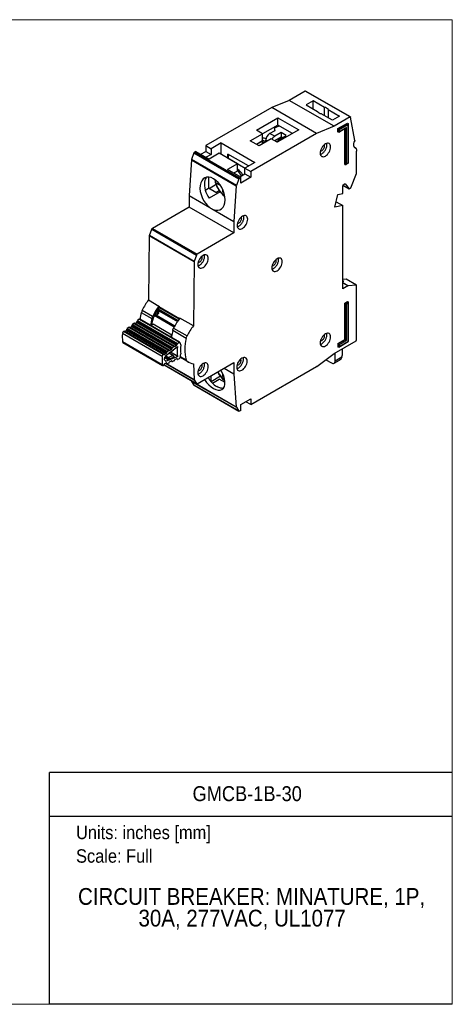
# Model space of a CAD drawing. Header units: inches. Extents: x 0 to 17, y 0 to 11.
# Tile 3 of 3: x 12.2 to 17, y 0 to 11. Entities that reach past the tile are written whole.
import ezdxf
from ezdxf.enums import TextEntityAlignment as Align

# ---------------------------------------------------------------- set-up
doc = ezdxf.new("R2010")
doc.units = ezdxf.units.IN
doc.header["$MEASUREMENT"] = 0
doc.linetypes.add('SLD-Solid', pattern=[0])
doc.layers.add('SLD-DEFPOINTS', color=7, linetype='Continuous')
doc.layers.add('TEXT', color=140, linetype='SLD-Solid', lineweight=25)
doc.styles.add('SLDTEXTSTYLE0', font='GOTHIC.TTF', dxfattribs={"width": 0.913})

# ---------------------------------------------------------------- blocks, each defined once
blk = doc.blocks.new('Block2')
at = {"color": 7, "linetype": 'SLD-Solid', "lineweight": 18}
for p, q in [((17, 11), (0, 11)), ((17, 0), (17, 11)), ((17, 0), (0, 0))]:
    blk.add_line(p, q, dxfattribs=at)
blk = doc.blocks.new('SW_NOTE_0')
at = {"layer": 'TEXT', "color": 0, "insert": (0, 0.192), "char_height": 0.15, "attachment_point": 1, "style": 'SLDTEXTSTYLE0'}
blk.add_mtext('Units: inches [mm]', dxfattribs=at)
blk = doc.blocks.new('SW_NOTE_0_1')
at = {"layer": 'TEXT', "color": 0, "insert": (0, 0.192), "char_height": 0.15, "attachment_point": 1, "style": 'SLDTEXTSTYLE0'}
blk.add_mtext('Scale: Full', dxfattribs=at)
blk = doc.blocks.new('Block1')
at = {"color": 140, "linetype": 'SLD-Solid', "lineweight": 18}
blk.add_line((17, 0), (17, 2.589), dxfattribs=at)
at = {"layer": 'TEXT'}
for p, q in [((17, 2.589), (12.5, 2.589)), ((12.5, 0), (12.5, 2.589)), ((12.5, 2.102), (17, 2.102)), ((17, 0), (12.5, 0))]:
    blk.add_line(p, q, dxfattribs=at)
for name, p in [('SW_NOTE_0', (12.795, 1.803)), ('SW_NOTE_0_1', (12.795, 1.54))]:
    blk.add_blockref(name, p, dxfattribs=at)
at = {"layer": 'TEXT', "color": 140, "style": 'SLDTEXTSTYLE0', "width": 0.913}
for tag, height, p in [('AUTOATTR0', 0.167, (14.097, 2.22)), ('AUTOATTR1_0', 0.188, (12.817, 1.055)), ('AUTOATTR1_1', 0.188, (13.493, 0.813))]:
    blk.add_attdef(tag, text='', height=height, dxfattribs=at).set_placement(p, align=Align.BOTTOM_LEFT)

msp = doc.modelspace()

# ---------------------------------------------------------------- linework, layer by layer
for p, q in [((15.357, 10.202), (15.178, 10.099)), ((15.858, 9.913), (15.357, 10.202)), ((15.862, 9.913), (15.361, 10.203)), ((14.983, 10.019), (14.245, 9.593)), ((15.178, 10.099), (14.983, 10.019)), ((15.484, 9.729), (14.983, 10.019)), ((15.679, 9.81), (15.178, 10.099)), ((15.445, 10.093), (15.367, 10.048)), ((15.367, 10.048), (15.493, 9.975)), ((15.571, 10.02), (15.445, 10.093)), ((15.445, 10.003), (15.445, 10.093)), ((15.571, 9.93), (15.571, 10.02)), ((14.811, 9.765), (15.05, 9.903)), ((15.05, 9.903), (15.284, 9.768)), ((15.05, 9.823), (15.05, 9.903)), ((15.662, 9.877), (15.536, 9.95)), ((15.614, 9.995), (15.74, 9.922)), ((15.614, 9.995), (15.614, 9.905)), ((15.74, 9.922), (15.662, 9.877)), ((15.858, 9.913), (15.679, 9.81)), ((15.91, 9.65), (15.864, 9.911)), ((15.05, 9.823), (14.879, 9.724)), ((15.014, 9.792), (15.064, 9.815)), ((15.02, 9.763), (15.014, 9.792)), ((15.014, 9.792), (15.014, 9.76)), ((15.214, 9.728), (15.05, 9.823)), ((15.679, 9.81), (15.484, 9.729)), ((15.721, 9.783), (15.829, 9.845)), ((15.726, 9.779), (15.835, 9.842)), ((15.738, 9.773), (15.835, 9.829)), ((15.816, 9.795), (15.738, 9.75)), ((15.816, 9.387), (15.816, 9.795)), ((15.829, 9.845), (15.835, 9.842)), ((15.835, 9.829), (15.835, 9.398)), ((15.837, 9.397), (15.837, 9.837)), ((14.742, 9.647), (14.879, 9.725)), ((15.484, 9.729), (14.747, 9.304)), ((14.879, 9.725), (14.811, 9.765)), ((14.879, 9.645), (14.879, 9.725)), ((14.957, 9.727), (15.02, 9.763)), ((15.016, 9.697), (14.957, 9.727)), ((15.089, 9.739), (15.016, 9.697)), ((15.016, 9.649), (15.089, 9.691)), ((15.284, 9.768), (15.044, 9.63)), ((15.071, 9.665), (15.145, 9.707)), ((15.145, 9.707), (15.089, 9.739)), ((15.089, 9.739), (15.089, 9.691)), ((15.089, 9.691), (15.103, 9.683)), ((15.721, 9.747), (15.721, 9.783)), ((15.721, 9.783), (15.726, 9.779)), ((15.726, 9.744), (15.721, 9.747)), ((15.726, 9.744), (15.726, 9.779)), ((15.732, 9.745), (15.81, 9.79)), ((15.738, 9.75), (15.738, 9.773)), ((15.799, 9.384), (15.799, 9.783)), ((15.804, 9.381), (15.804, 9.786)), ((14.245, 9.593), (14.304, 9.559)), ((14.245, 9.593), (14.245, 9.529)), ((14.415, 9.623), (14.304, 9.559)), ((14.415, 9.623), (14.792, 9.406)), ((14.415, 9.495), (14.415, 9.623)), ((14.84, 9.59), (14.742, 9.647)), ((14.879, 9.645), (14.812, 9.607)), ((14.851, 9.629), (14.812, 9.607)), ((14.976, 9.669), (14.84, 9.59)), ((14.868, 9.639), (14.879, 9.632)), ((14.885, 9.65), (14.879, 9.648)), ((14.879, 9.613), (14.879, 9.632)), ((14.885, 9.616), (14.885, 9.65)), ((14.915, 9.634), (14.885, 9.65)), ((14.915, 9.634), (14.915, 9.655)), ((14.934, 9.645), (14.915, 9.655)), ((15.044, 9.63), (14.976, 9.669)), ((15.016, 9.649), (15.014, 9.648)), ((15.016, 9.649), (15.042, 9.635)), ((15.087, 9.655), (15.071, 9.665)), ((15.924, 9.563), (15.909, 9.572)), ((15.909, 9.572), (15.923, 9.563)), ((14.112, 9.511), (14.086, 9.438)), ((14.112, 9.511), (14.613, 9.222)), ((14.134, 9.529), (14.12, 9.52)), ((14.621, 9.231), (14.12, 9.52)), ((14.134, 9.529), (14.283, 9.443)), ((14.19, 9.496), (14.245, 9.529)), ((14.245, 9.529), (14.304, 9.495)), ((14.304, 9.495), (14.248, 9.463)), ((14.394, 9.507), (14.283, 9.443)), ((14.304, 9.559), (14.304, 9.495)), ((14.598, 9.39), (14.394, 9.507)), ((14.721, 9.366), (14.493, 9.498)), ((14.493, 9.45), (14.493, 9.498)), ((15.925, 9.561), (15.929, 9.542)), ((15.93, 9.283), (15.93, 9.531)), ((14.085, 9.434), (14.059, 9.035)), ((14.085, 9.434), (14.586, 9.145)), ((14.587, 9.149), (14.086, 9.438)), ((14.598, 9.39), (14.486, 9.325)), ((14.494, 9.45), (14.493, 9.45)), ((14.494, 9.453), (14.494, 9.45)), ((14.494, 9.453), (14.684, 9.343)), ((14.598, 9.309), (14.598, 9.39)), ((14.792, 9.406), (14.681, 9.341)), ((14.721, 9.365), (14.721, 9.366)), ((15.799, 9.384), (15.804, 9.381)), ((15.81, 9.381), (15.837, 9.397)), ((15.835, 9.398), (15.816, 9.387)), ((14.275, 9.241), (14.275, 9.116)), ((14.635, 9.239), (14.486, 9.325)), ((14.598, 9.309), (14.556, 9.285)), ((14.625, 9.245), (14.681, 9.277)), ((14.681, 9.341), (14.747, 9.304)), ((14.681, 9.277), (14.681, 9.341)), ((14.681, 9.277), (14.747, 9.239)), ((14.747, 9.304), (14.747, 9.239)), ((15.865, 9.12), (15.929, 9.282)), ((14.36, 9.158), (14.282, 9.112)), ((14.359, 9.179), (14.348, 9.211)), ((14.359, 9.179), (14.405, 9.152)), ((14.586, 9.145), (14.56, 8.746)), ((14.613, 9.222), (14.587, 9.149)), ((14.621, 9.231), (14.635, 9.239)), ((14.635, 9.175), (14.635, 9.239)), ((14.747, 9.239), (14.635, 9.175)), ((15.804, 9.165), (15.777, 9.149)), ((15.777, 9.15), (15.848, 9.109)), ((15.777, 9.059), (15.777, 9.149)), ((15.778, 9.15), (15.847, 9.11)), ((15.804, 9.165), (15.847, 9.11)), ((14.059, 9.035), (14.29, 8.902)), ((14.059, 9.035), (14.059, 8.907)), ((14.239, 9.096), (14.275, 9.116)), ((14.357, 9.069), (14.275, 9.116)), ((14.406, 9.077), (14.283, 9.006)), ((14.357, 9.069), (14.395, 9.091)), ((14.431, 9.108), (14.431, 9.075)), ((14.431, 9.075), (14.44, 9.086)), ((14.448, 9.065), (14.431, 9.075)), ((15.687, 8.906), (15.721, 9.048)), ((15.721, 9.048), (15.777, 9.059)), ((15.86, 9.114), (15.852, 9.109)), ((15.777, 8.924), (15.687, 8.906)), ((15.702, 8.967), (15.777, 8.924)), ((15.777, 7.992), (15.777, 8.924)), ((14.059, 8.907), (13.648, 8.669)), ((14.56, 8.617), (14.059, 8.907)), ((14.329, 8.879), (14.56, 8.746)), ((14.56, 8.746), (14.56, 8.617)), ((13.614, 8.584), (13.605, 7.869)), ((14.115, 8.295), (13.614, 8.584)), ((13.615, 8.589), (13.641, 8.66)), ((14.116, 8.3), (13.615, 8.589)), ((13.641, 8.66), (14.142, 8.371)), ((13.648, 8.669), (14.149, 8.38)), ((14.56, 8.617), (14.149, 8.38)), ((14.142, 8.371), (14.116, 8.3)), ((14.115, 8.295), (14.106, 7.58)), ((15.814, 8.101), (15.777, 8.097)), ((15.777, 8.087), (15.788, 8.079)), ((15.777, 8.078), (15.788, 8.079)), ((15.777, 8.06), (15.836, 8.026)), ((15.834, 8.025), (15.777, 8.059)), ((15.928, 8.035), (15.814, 8.101)), ((15.929, 8.035), (15.815, 8.101)), ((15.928, 8.035), (15.836, 8.026)), ((15.93, 7.421), (15.93, 8.033)), ((15.834, 8.025), (15.777, 7.992)), ((13.605, 7.869), (13.722, 7.801)), ((15.799, 7.834), (15.829, 7.852)), ((15.799, 7.426), (15.799, 7.834)), ((15.799, 7.834), (15.804, 7.831)), ((15.804, 7.831), (15.835, 7.849)), ((15.804, 7.423), (15.804, 7.831)), ((15.816, 7.825), (15.835, 7.836)), ((15.816, 7.416), (15.816, 7.825)), ((15.829, 7.852), (15.835, 7.849)), ((15.835, 7.836), (15.835, 7.405)), ((15.837, 7.404), (15.837, 7.844)), ((13.524, 7.729), (13.641, 7.661)), ((13.535, 7.756), (13.651, 7.689)), ((13.687, 7.699), (13.674, 7.706)), ((13.898, 7.577), (13.674, 7.706)), ((13.7, 7.753), (13.712, 7.743)), ((13.703, 7.758), (13.929, 7.627)), ((13.711, 7.769), (13.937, 7.638)), ((13.722, 7.794), (13.722, 7.801)), ((13.722, 7.794), (13.952, 7.661)), ((13.722, 7.794), (13.952, 7.661)), ((13.722, 7.794), (13.722, 7.794)), ((13.722, 7.794), (13.722, 7.785)), ((13.948, 7.655), (13.722, 7.785)), ((13.441, 7.607), (13.426, 7.595)), ((13.426, 7.595), (13.871, 7.338)), ((13.441, 7.607), (13.887, 7.35)), ((13.892, 7.351), (13.446, 7.608)), ((13.456, 7.606), (13.472, 7.618)), ((13.902, 7.348), (13.456, 7.606)), ((13.918, 7.361), (13.472, 7.618)), ((13.476, 7.624), (13.479, 7.633)), ((13.922, 7.367), (13.476, 7.624)), ((13.479, 7.633), (13.924, 7.376)), ((13.501, 7.653), (13.483, 7.639)), ((13.483, 7.639), (13.929, 7.382)), ((13.501, 7.653), (13.946, 7.396)), ((13.953, 7.397), (13.508, 7.654)), ((13.629, 7.584), (13.658, 7.601)), ((13.658, 7.601), (13.866, 7.481)), ((13.891, 7.565), (13.668, 7.694)), ((13.899, 7.577), (13.687, 7.699)), ((14.106, 7.58), (13.956, 7.666)), ((13.758, 7.239), (13.313, 7.496)), ((13.326, 7.518), (13.324, 7.517)), ((13.77, 7.26), (13.324, 7.517)), ((13.772, 7.261), (13.326, 7.518)), ((13.776, 7.262), (13.331, 7.519)), ((13.341, 7.517), (13.357, 7.529)), ((13.341, 7.517), (13.786, 7.26)), ((13.357, 7.529), (13.802, 7.272)), ((13.361, 7.535), (13.364, 7.544)), ((13.361, 7.535), (13.806, 7.278)), ((13.364, 7.544), (13.809, 7.287)), ((13.384, 7.563), (13.368, 7.551)), ((13.813, 7.293), (13.368, 7.551)), ((13.829, 7.306), (13.384, 7.563)), ((13.834, 7.307), (13.389, 7.564)), ((13.398, 7.561), (13.414, 7.573)), ((13.844, 7.304), (13.398, 7.561)), ((13.86, 7.316), (13.414, 7.573)), ((13.419, 7.58), (13.421, 7.589)), ((13.864, 7.322), (13.419, 7.58)), ((13.421, 7.589), (13.867, 7.332)), ((14.025, 7.439), (13.875, 7.526)), ((13.885, 7.554), (14.036, 7.467)), ((13.314, 7.403), (13.759, 7.146)), ((13.318, 7.395), (13.763, 7.138)), ((13.846, 7.459), (13.864, 7.47)), ((13.924, 7.376), (13.922, 7.367)), ((13.929, 7.382), (13.946, 7.396)), ((13.955, 7.394), (13.965, 7.363)), ((15.68, 7.27), (15.924, 7.412)), ((15.721, 7.381), (15.799, 7.426)), ((15.721, 7.381), (15.721, 7.346)), ((15.721, 7.381), (15.726, 7.378)), ((15.726, 7.378), (15.804, 7.423)), ((15.726, 7.378), (15.726, 7.343)), ((15.732, 7.343), (15.837, 7.404)), ((15.738, 7.371), (15.816, 7.416)), ((15.835, 7.405), (15.738, 7.349)), ((15.738, 7.349), (15.738, 7.371)), ((15.799, 7.426), (15.804, 7.423)), ((13.77, 7.26), (13.772, 7.261)), ((13.781, 7.259), (13.777, 7.262)), ((13.802, 7.272), (13.786, 7.26)), ((13.794, 7.246), (13.929, 7.35)), ((13.809, 7.287), (13.806, 7.278)), ((13.813, 7.293), (13.829, 7.306)), ((13.832, 7.274), (13.88, 7.247)), ((13.839, 7.303), (13.834, 7.306)), ((13.883, 7.247), (13.834, 7.275)), ((13.836, 7.275), (13.885, 7.313)), ((13.86, 7.316), (13.844, 7.304)), ((13.931, 7.238), (13.849, 7.286)), ((13.867, 7.332), (13.864, 7.322)), ((13.871, 7.338), (13.887, 7.35)), ((13.887, 7.317), (13.887, 7.318)), ((13.897, 7.348), (13.892, 7.351)), ((13.918, 7.361), (13.902, 7.348)), ((13.958, 7.226), (13.966, 7.268)), ((15.485, 7.126), (15.679, 7.27)), ((15.679, 7.27), (15.68, 7.27)), ((15.69, 7.19), (15.689, 7.276)), ((15.726, 7.343), (15.721, 7.346)), ((15.773, 7.254), (15.772, 7.324)), ((13.778, 7.144), (13.783, 7.153)), ((13.817, 7.204), (13.786, 7.221)), ((13.788, 7.158), (13.804, 7.165)), ((13.791, 7.19), (13.794, 7.188)), ((13.793, 7.239), (13.825, 7.22)), ((13.83, 7.226), (13.794, 7.246)), ((13.794, 7.161), (14.116, 6.975)), ((13.931, 7.238), (13.795, 7.181)), ((13.797, 7.162), (14.115, 6.979)), ((13.8, 7.164), (13.812, 7.157)), ((13.811, 7.158), (13.801, 7.164)), ((13.808, 7.164), (13.805, 7.165)), ((13.808, 7.164), (13.811, 7.158)), ((13.831, 7.164), (13.815, 7.157)), ((13.825, 7.22), (13.817, 7.204)), ((13.88, 7.247), (13.83, 7.226)), ((13.888, 7.226), (13.835, 7.203)), ((13.835, 7.203), (13.839, 7.211)), ((13.836, 7.169), (13.84, 7.177)), ((13.839, 7.211), (13.885, 7.231)), ((13.846, 7.183), (13.862, 7.189)), ((13.858, 7.188), (13.87, 7.181)), ((13.869, 7.182), (13.859, 7.188)), ((13.863, 7.19), (13.866, 7.188)), ((13.866, 7.188), (13.869, 7.182)), ((13.889, 7.188), (13.873, 7.181)), ((13.885, 7.231), (13.888, 7.226)), ((13.892, 7.232), (13.887, 7.243)), ((13.894, 7.193), (13.899, 7.202)), ((13.904, 7.207), (13.92, 7.214)), ((13.916, 7.212), (13.928, 7.206)), ((13.927, 7.207), (13.917, 7.213)), ((13.921, 7.214), (13.924, 7.213)), ((13.924, 7.213), (13.927, 7.207)), ((13.931, 7.206), (13.949, 7.213)), ((13.958, 7.228), (14.054, 7.173)), ((14.036, 7.185), (13.959, 7.23)), ((13.96, 7.238), (14.025, 7.201)), ((14.107, 7.154), (14.115, 6.979)), ((14.149, 6.933), (14.56, 7.171)), ((14.56, 7.171), (14.56, 7.042)), ((15.586, 7.201), (15.649, 7.165)), ((15.678, 7.162), (15.74, 7.198)), ((15.69, 7.19), (15.767, 7.235)), ((15.767, 7.235), (15.773, 7.254)), ((13.773, 7.139), (13.771, 7.138)), ((13.778, 7.144), (14.143, 6.933)), ((14.142, 6.934), (13.778, 7.144)), ((14.432, 7.049), (14.432, 7.016)), ((14.449, 7.106), (14.56, 7.042)), ((14.56, 7.042), (14.586, 6.673)), ((14.747, 6.7), (15.484, 7.125)), ((14.085, 6.967), (14.085, 6.963)), ((14.586, 6.673), (14.085, 6.963)), ((14.086, 6.959), (14.587, 6.67)), ((14.086, 6.959), (14.112, 6.917)), ((14.116, 6.975), (14.142, 6.934)), ((14.272, 7.001), (14.304, 7.02)), ((14.304, 6.956), (14.304, 7.02)), ((14.408, 7.016), (14.304, 6.955)), ((14.319, 6.94), (14.394, 6.983)), ((14.46, 6.946), (14.394, 6.983)), ((14.432, 7.016), (14.441, 7.028)), ((14.449, 7.007), (14.432, 7.016)), ((14.613, 6.628), (14.112, 6.917)), ((14.114, 6.916), (14.616, 6.626)), ((14.635, 6.7), (14.747, 6.764)), ((14.747, 6.7), (14.691, 6.732)), ((14.747, 6.764), (14.747, 6.7)), ((14.587, 6.67), (14.613, 6.628)), ((14.635, 6.635), (14.621, 6.627)), ((14.635, 6.635), (14.635, 6.7))]:
    msp.add_line(p, q)
at = {"flags": 128}
for points in [[(15.64, 9.578), (15.639, 9.591), (15.636, 9.602), (15.63, 9.61), (15.623, 9.616), (15.614, 9.62), (15.604, 9.62), (15.593, 9.617), (15.582, 9.612), (15.57, 9.604), (15.559, 9.594), (15.549, 9.582), (15.54, 9.569), (15.533, 9.554), (15.528, 9.539), (15.524, 9.525), (15.523, 9.511), (15.524, 9.498), (15.528, 9.488), (15.533, 9.479), (15.54, 9.473), (15.549, 9.47), (15.559, 9.469), (15.57, 9.472), (15.582, 9.477), (15.593, 9.485), (15.604, 9.495), (15.614, 9.507), (15.623, 9.521), (15.63, 9.535), (15.636, 9.55), (15.639, 9.565), (15.64, 9.578)], [(15.923, 9.563), (15.915, 9.567), (15.908, 9.573), (15.903, 9.581), (15.9, 9.591), (15.899, 9.603), (15.9, 9.616), (15.904, 9.63), (15.909, 9.644)], [(14.252, 9.239), (14.248, 9.234), (14.239, 9.219), (14.234, 9.203), (14.23, 9.185), (14.229, 9.164), (14.23, 9.143), (14.233, 9.12), (14.239, 9.097), (14.247, 9.073), (14.257, 9.05), (14.269, 9.027), (14.283, 9.006)], [(14.713, 8.77), (14.712, 8.782), (14.709, 8.793), (14.703, 8.802), (14.696, 8.808), (14.687, 8.811), (14.677, 8.812), (14.666, 8.809), (14.655, 8.804), (14.643, 8.796), (14.632, 8.786), (14.622, 8.774), (14.613, 8.76), (14.606, 8.746), (14.601, 8.731), (14.597, 8.716), (14.596, 8.702), (14.597, 8.69), (14.601, 8.679), (14.606, 8.671), (14.613, 8.665), (14.622, 8.661), (14.632, 8.661), (14.643, 8.663), (14.655, 8.669), (14.666, 8.677), (14.677, 8.687), (14.687, 8.699), (14.696, 8.712), (14.703, 8.727), (14.709, 8.742), (14.712, 8.756), (14.713, 8.77)], [(14.273, 8.333), (14.272, 8.345), (14.269, 8.356), (14.263, 8.365), (14.256, 8.371), (14.247, 8.374), (14.237, 8.374), (14.226, 8.372), (14.215, 8.367), (14.203, 8.359), (14.192, 8.349), (14.182, 8.336), (14.173, 8.323), (14.166, 8.309), (14.161, 8.294), (14.157, 8.279), (14.156, 8.265), (14.157, 8.253), (14.161, 8.242), (14.166, 8.233), (14.173, 8.227), (14.182, 8.224), (14.192, 8.224), (14.203, 8.226), (14.215, 8.232), (14.226, 8.239), (14.237, 8.25), (14.247, 8.262), (14.256, 8.275), (14.263, 8.29), (14.269, 8.304), (14.272, 8.319), (14.273, 8.333)], [(15.1, 8.296), (15.099, 8.308), (15.096, 8.319), (15.09, 8.328), (15.083, 8.334), (15.074, 8.337), (15.064, 8.337), (15.053, 8.335), (15.042, 8.33), (15.03, 8.322), (15.019, 8.311), (15.009, 8.299), (15, 8.286), (14.993, 8.271), (14.988, 8.257), (14.984, 8.242), (14.983, 8.228), (14.984, 8.216), (14.988, 8.205), (14.993, 8.196), (15, 8.19), (15.009, 8.187), (15.019, 8.187), (15.03, 8.189), (15.042, 8.195), (15.053, 8.202), (15.064, 8.213), (15.074, 8.225), (15.083, 8.238), (15.09, 8.253), (15.096, 8.267), (15.099, 8.282), (15.1, 8.296)], [(13.687, 7.699), (13.693, 7.698), (13.7, 7.7), (13.707, 7.705), (13.714, 7.713), (13.719, 7.721), (13.722, 7.731), (13.722, 7.739), (13.72, 7.746), (13.718, 7.749)], [(15.64, 7.457), (15.639, 7.469), (15.636, 7.48), (15.63, 7.488), (15.623, 7.495), (15.614, 7.498), (15.604, 7.498), (15.593, 7.496), (15.582, 7.49), (15.57, 7.483), (15.559, 7.472), (15.549, 7.46), (15.54, 7.447), (15.533, 7.432), (15.528, 7.418), (15.524, 7.403), (15.523, 7.389), (15.524, 7.377), (15.528, 7.366), (15.533, 7.357), (15.54, 7.351), (15.549, 7.348), (15.559, 7.348), (15.57, 7.35), (15.582, 7.355), (15.593, 7.363), (15.604, 7.373), (15.614, 7.386), (15.623, 7.399), (15.63, 7.413), (15.636, 7.428), (15.639, 7.443), (15.64, 7.457)], [(13.955, 7.394), (13.955, 7.396), (13.954, 7.397), (13.953, 7.397), (13.952, 7.398), (13.95, 7.398), (13.949, 7.397), (13.948, 7.397), (13.946, 7.396)], [(13.794, 7.188), (13.79, 7.191), (13.787, 7.195), (13.785, 7.201), (13.784, 7.207), (13.785, 7.214), (13.786, 7.222), (13.789, 7.23), (13.793, 7.237)], [(14.273, 7.124), (14.272, 7.137), (14.269, 7.147), (14.263, 7.156), (14.256, 7.162), (14.247, 7.165), (14.237, 7.166), (14.226, 7.163), (14.215, 7.158), (14.203, 7.15), (14.192, 7.14), (14.182, 7.128), (14.173, 7.114), (14.166, 7.1), (14.161, 7.085), (14.157, 7.07), (14.156, 7.057), (14.157, 7.044), (14.161, 7.033), (14.166, 7.025), (14.173, 7.019), (14.182, 7.015), (14.192, 7.015), (14.203, 7.018), (14.215, 7.023), (14.226, 7.031), (14.237, 7.041), (14.247, 7.053), (14.256, 7.066), (14.263, 7.081), (14.269, 7.096), (14.272, 7.11), (14.273, 7.124)], [(14.708, 7.185), (14.706, 7.198), (14.703, 7.208), (14.698, 7.217), (14.69, 7.223), (14.682, 7.226), (14.671, 7.227), (14.661, 7.224), (14.649, 7.219), (14.638, 7.211), (14.627, 7.201), (14.617, 7.189), (14.608, 7.175), (14.601, 7.161), (14.595, 7.146), (14.592, 7.131), (14.591, 7.118), (14.592, 7.105), (14.595, 7.094), (14.601, 7.086), (14.608, 7.08), (14.617, 7.076), (14.627, 7.076), (14.638, 7.079), (14.649, 7.084), (14.661, 7.092), (14.671, 7.102), (14.682, 7.114), (14.69, 7.127), (14.698, 7.142), (14.703, 7.157), (14.706, 7.171), (14.708, 7.185)], [(15.649, 7.165), (15.657, 7.161), (15.665, 7.159), (15.672, 7.16), (15.678, 7.162), (15.684, 7.167), (15.687, 7.173), (15.69, 7.181), (15.69, 7.19)]]:
    msp.add_lwpolyline(points, dxfattribs=at)
for centre, radius, start, end in [((15.359, 10.199), 0.00396, 65.6837, 125.6267), ((15.567, 9.963), 0.0576, 34.4021, 85.6032), ((15.541, 10.008), 0.0576, 214.4021, 265.6032), ((14.868, 9.607), 0.0278, 66.2522, 125.529), ((14.129, 9.505), 0.0182, 122.7091, 160.9913), ((14.573, 9.451), 0.0794, 149.1453, 178.054), ((14.101, 9.433), 0.0158, 159.614, 175.6384), ((14.528, 9.199), 0.147, 26.4621, 61.7186), ((14.377, 9.11), 0.305, 28.5674, 43.7682), ((14.636, 9.259), 0.294, 188.8768, 232.4954), ((14.546, 9.208), 0.19, 188.8349, 240.7238), ((14.401, 9.05), 0.185, 232.9671, 247.0383), ((14.214, 7.407), 0.764, 142.8405, 152.8214), ((14.098, 7.588), 0.591, 166.21, 173.712), ((13.646, 7.699), 0.125, 152.6016, 166.0841), ((14.091, 7.504), 0.464, 142.6534, 169.5981), ((14.331, 7.34), 0.764, 142.8405, 152.8214), ((13.997, 7.559), 0.339, 147.1006, 155.5817), ((13.434, 7.585), 0.0128, 128.9435, 163.0947), ((13.445, 7.604), 0.00446, 67.935, 135.4728), ((13.452, 7.61), 0.00616, 278.9894, 309.7401), ((13.464, 7.628), 0.0128, 308.9463, 343.4668), ((13.491, 7.629), 0.0128, 128.9463, 163.4668), ((13.505, 7.648), 0.00663, 67.6465, 135.7613), ((14.215, 7.52), 0.591, 166.21, 173.712), ((13.763, 7.631), 0.125, 152.6016, 166.0841), ((13.873, 7.457), 0.561, 176.0334, 185.5519), ((13.344, 7.493), 0.0312, 128.608, 174.2541), ((13.329, 7.515), 0.00445, 67.9202, 135.4876), ((13.337, 7.522), 0.00619, 279.3438, 309.7684), ((13.349, 7.539), 0.0128, 308.9866, 343.4038), ((13.376, 7.541), 0.0128, 128.9459, 163.4066), ((13.387, 7.56), 0.00445, 67.8448, 135.563), ((13.394, 7.566), 0.00631, 281.0605, 309.9203), ((13.406, 7.583), 0.0128, 309.1936, 343.0776), ((14.715, 7.118), 0.764, 142.8405, 152.8214), ((13.323, 7.403), 0.00875, 180.343, 237.0564), ((13.937, 7.372), 0.0128, 128.9463, 163.4668), ((14.449, 7.32), 0.44, 164.2502, 195.7498), ((13.775, 7.258), 0.00432, 62.77, 136.0973), ((13.794, 7.282), 0.0128, 308.9866, 343.4038), ((13.821, 7.283), 0.0128, 128.9459, 163.4066), ((13.832, 7.303), 0.0043, 61.9265, 136.2649), ((13.841, 7.307), 0.00432, 242.0596, 316.6399), ((13.852, 7.326), 0.0128, 309.1936, 343.0776), ((13.879, 7.328), 0.0128, 128.9435, 163.0947), ((13.89, 7.347), 0.00433, 62.9341, 136.0647), ((13.899, 7.351), 0.00433, 242.9341, 316.0647), ((13.909, 7.371), 0.0128, 308.9463, 343.4668), ((14.266, 7.299), 0.341, 171.3241, 190.2611), ((14.256, 7.319), 0.294, 171.4219, 190.1633), ((14.318, 7.2), 0.561, 176.0334, 185.5519), ((13.789, 7.236), 0.0312, 128.608, 174.2541), ((13.783, 7.263), 0.00433, 242.7913, 316.1582), ((13.793, 7.148), 0.011, 116.5895, 155.0701), ((14.358, 7.219), 0.565, 177.2826, 178.1363), ((14.259, 7.218), 0.466, 183.5946, 184.5649), ((13.805, 7.162), 0.00313, 28.4881, 120.1491), ((13.814, 7.16), 0.00313, 208.5063, 300.2389), ((13.835, 7.216), 0.011, 116.639, 155.0626), ((13.826, 7.173), 0.011, 296.676, 335.3694), ((13.85, 7.173), 0.011, 116.3714, 155.4158), ((13.863, 7.187), 0.00312, 29.3284, 119.6483), ((13.872, 7.184), 0.00313, 209.4399, 300.2001), ((13.881, 7.243), 0.00351, 63.2965, 117.4115), ((13.881, 7.244), 0.00291, 25.7472, 59.2584), ((13.884, 7.198), 0.011, 296.6318, 335.0027), ((13.909, 7.197), 0.011, 116.6318, 155.0027), ((13.921, 7.211), 0.00313, 28.3263, 120.246), ((13.93, 7.208), 0.00313, 208.3263, 300.246), ((13.94, 7.229), 0.0178, 297.7936, 349.0004), ((14.13, 7.305), 0.152, 231.7861, 261.294), ((13.768, 7.145), 0.00807, 178.6936, 299.0046), ((13.768, 7.149), 0.011, 296.639, 335.0626), ((14.631, 7.195), 0.286, 207.0615, 232.7111), ((14.541, 7.142), 0.179, 205.0157, 241.3644), ((14.092, 6.963), 0.007, 182.5491, 210.1969), ((14.518, 7.141), 0.283, 209.0651, 238.0848), ((14.116, 6.919), 0.00419, 211.0301, 239.7106)]:
    msp.add_arc(centre, radius, start, end)
for centre, major_axis, ratio, start_param, end_param in [((14.957, 9.679), (0.0296, 0.0511), 0.577381, 0.786535, 2.357331), ((15.016, 9.649), (0.0296, 0.0511), 0.577381, 0.786535, 1.603441), ((14.885, 9.65), (0.0589, -0.0086), 0.454148, 1.059664, 1.73917), ((15.071, 9.616), (0.0296, 0.0511), 0.577381, 0.786535, 1.603441), ((14.32, 9.056), (-0.086, 0.178), 0.620658, 2.543679, 8.543784), ((13.826, 7.208), (0.0128, 0), 0.493949, 3.850278, 5.421079), ((13.88, 7.23), (0.0128, 0), 0.493863, 5.420159, 6.528631), ((15.725, 7.257), (0.0079, 0.0647), 0.71152, 3.632996, 4.442025), ((14.32, 7.034), (-0.109, 0.164), 0.530502, 1.544144, 4.672007)]:
    msp.add_ellipse(centre, major_axis=major_axis, ratio=ratio, start_param=start_param, end_param=end_param)
for points, knots in [([(15.858, 9.913), (15.859, 9.914), (15.861, 9.914), (15.863, 9.913), (15.863, 9.912), (15.864, 9.911)], [0, 0, 0, 0, 0.5, 0.5, 1, 1, 1, 1]), ([(15.81, 9.79), (15.81, 9.79), (15.811, 9.79), (15.813, 9.792), (15.815, 9.794), (15.816, 9.795)], [0, 0, 0, 0, 0.1046777, 0.4688058, 1, 1, 1, 1]), ([(15.835, 9.842), (15.835, 9.842), (15.836, 9.841), (15.837, 9.84), (15.837, 9.839), (15.837, 9.838), (15.837, 9.836), (15.837, 9.833), (15.836, 9.83), (15.835, 9.829)], [0, 0, 0, 0, 0.087119, 0.179304, 0.278688, 0.386977, 0.505495, 0.70661, 1, 1, 1, 1]), ([(15.726, 9.779), (15.727, 9.779), (15.727, 9.779), (15.729, 9.778), (15.73, 9.777), (15.731, 9.776), (15.733, 9.775), (15.735, 9.774), (15.737, 9.773), (15.738, 9.773)], [0, 0, 0, 0, 0.087119, 0.179304, 0.278688, 0.386977, 0.505495, 0.70661, 1, 1, 1, 1]), ([(15.738, 9.75), (15.737, 9.75), (15.736, 9.748), (15.735, 9.747), (15.734, 9.746), (15.732, 9.745), (15.731, 9.744), (15.728, 9.743), (15.727, 9.744), (15.726, 9.744)], [0, 0, 0, 0, 0.15876, 0.294272, 0.406599, 0.495867, 0.687248, 0.852642, 1, 1, 1, 1]), ([(15.54, 9.501), (15.544, 9.504), (15.551, 9.509), (15.562, 9.519), (15.573, 9.531), (15.582, 9.545), (15.589, 9.559), (15.594, 9.574), (15.598, 9.589), (15.599, 9.603), (15.598, 9.612), (15.597, 9.617), (15.597, 9.617)], [0, 0, 0, 0, 0.108535, 0.217069, 0.325604, 0.434139, 0.542674, 0.651208, 0.759743, 0.868278, 0.976813, 1, 1, 1, 1]), ([(15.565, 9.599), (15.566, 9.598), (15.569, 9.596), (15.57, 9.586), (15.568, 9.572), (15.561, 9.557), (15.551, 9.543), (15.544, 9.538), (15.54, 9.535)], [0, 0, 0, 0, 0.046272, 0.237018, 0.427763, 0.618509, 0.809254, 1, 1, 1, 1]), ([(15.526, 9.495), (15.527, 9.496), (15.531, 9.496), (15.536, 9.499), (15.54, 9.501)], [0, 0, 0, 0, 0.177221, 1, 1, 1, 1]), ([(15.54, 9.535), (15.536, 9.533), (15.531, 9.53), (15.527, 9.531), (15.527, 9.532)], [0, 0, 0, 0, 0.807223, 1, 1, 1, 1]), ([(15.804, 9.381), (15.805, 9.381), (15.805, 9.38), (15.807, 9.38), (15.808, 9.38), (15.809, 9.381), (15.811, 9.382), (15.813, 9.384), (15.815, 9.386), (15.816, 9.387)], [0, 0, 0, 0, 0.087119, 0.179304, 0.278688, 0.386977, 0.505495, 0.70661, 1, 1, 1, 1]), ([(15.837, 9.397), (15.837, 9.397), (15.837, 9.397), (15.837, 9.397), (15.836, 9.398), (15.835, 9.398)], [0, 0, 0, 0, 0.1048962, 0.4689354, 1, 1, 1, 1]), ([(14.613, 9.222), (14.614, 9.224), (14.615, 9.225), (14.618, 9.229), (14.619, 9.23), (14.621, 9.231)], [0, 0, 0, 0, 0.5, 0.5, 1, 1, 1, 1]), ([(14.613, 8.693), (14.617, 8.695), (14.624, 8.7), (14.635, 8.711), (14.646, 8.723), (14.655, 8.736), (14.662, 8.751), (14.667, 8.766), (14.671, 8.78), (14.672, 8.794), (14.671, 8.804), (14.67, 8.808), (14.67, 8.809)], [0, 0, 0, 0, 0.108535, 0.217069, 0.325604, 0.434139, 0.542674, 0.651208, 0.759743, 0.868278, 0.976813, 1, 1, 1, 1]), ([(14.613, 8.727), (14.609, 8.725), (14.604, 8.722), (14.6, 8.723), (14.599, 8.723)], [0, 0, 0, 0, 0.807223, 1, 1, 1, 1]), ([(14.599, 8.687), (14.6, 8.687), (14.604, 8.688), (14.609, 8.691), (14.613, 8.693)], [0, 0, 0, 0, 0.177221, 1, 1, 1, 1]), ([(14.638, 8.791), (14.639, 8.79), (14.642, 8.787), (14.643, 8.777), (14.641, 8.763), (14.634, 8.748), (14.624, 8.735), (14.617, 8.729), (14.613, 8.727)], [0, 0, 0, 0, 0.046272, 0.237018, 0.427763, 0.618509, 0.809254, 1, 1, 1, 1]), ([(13.614, 8.584), (13.614, 8.584), (13.614, 8.585), (13.614, 8.587), (13.614, 8.588), (13.615, 8.589)], [0, 0, 0, 0, 0.334792, 0.665208, 1, 1, 1, 1]), ([(13.641, 8.66), (13.641, 8.661), (13.641, 8.662), (13.643, 8.664), (13.644, 8.666), (13.646, 8.668), (13.647, 8.669), (13.648, 8.669)], [0, 0, 0, 0, 0.167031, 0.331996, 0.500362, 0.749433, 1, 1, 1, 1]), ([(14.142, 8.371), (14.143, 8.373), (14.144, 8.375), (14.146, 8.378), (14.148, 8.379), (14.149, 8.38)], [0, 0, 0, 0, 0.5, 0.5, 1, 1, 1, 1]), ([(14.173, 8.256), (14.177, 8.258), (14.185, 8.263), (14.196, 8.273), (14.206, 8.286), (14.215, 8.299), (14.222, 8.314), (14.227, 8.329), (14.231, 8.343), (14.232, 8.357), (14.231, 8.367), (14.23, 8.371), (14.23, 8.372)], [0, 0, 0, 0, 0.108535, 0.217069, 0.325604, 0.434139, 0.542674, 0.651208, 0.759743, 0.868278, 0.976813, 1, 1, 1, 1]), ([(14.159, 8.25), (14.16, 8.25), (14.165, 8.251), (14.169, 8.254), (14.173, 8.256)], [0, 0, 0, 0, 0.177221, 1, 1, 1, 1]), ([(14.173, 8.289), (14.169, 8.287), (14.164, 8.285), (14.16, 8.286), (14.16, 8.286)], [0, 0, 0, 0, 0.807223, 1, 1, 1, 1]), ([(14.199, 8.353), (14.199, 8.353), (14.202, 8.35), (14.203, 8.34), (14.201, 8.326), (14.194, 8.311), (14.185, 8.298), (14.177, 8.292), (14.173, 8.289)], [0, 0, 0, 0, 0.046272, 0.237018, 0.427763, 0.618509, 0.809254, 1, 1, 1, 1]), ([(15, 8.252), (14.996, 8.25), (14.991, 8.248), (14.987, 8.249), (14.986, 8.249)], [0, 0, 0, 0, 0.807223, 1, 1, 1, 1]), ([(15, 8.219), (15.004, 8.221), (15.011, 8.226), (15.022, 8.236), (15.033, 8.248), (15.041, 8.262), (15.049, 8.277), (15.054, 8.291), (15.058, 8.306), (15.059, 8.32), (15.058, 8.33), (15.057, 8.334), (15.057, 8.335)], [0, 0, 0, 0, 0.108535, 0.217069, 0.325604, 0.434139, 0.542674, 0.651208, 0.759743, 0.868278, 0.976813, 1, 1, 1, 1]), ([(15.025, 8.316), (15.026, 8.316), (15.029, 8.313), (15.03, 8.303), (15.028, 8.289), (15.021, 8.274), (15.011, 8.261), (15.004, 8.255), (15, 8.252)], [0, 0, 0, 0, 0.046272, 0.237018, 0.427763, 0.618509, 0.809254, 1, 1, 1, 1]), ([(14.986, 8.213), (14.987, 8.213), (14.991, 8.214), (14.996, 8.216), (15, 8.219)], [0, 0, 0, 0, 0.177221, 1, 1, 1, 1]), ([(15.804, 7.831), (15.805, 7.831), (15.805, 7.831), (15.807, 7.83), (15.808, 7.829), (15.809, 7.828), (15.811, 7.827), (15.813, 7.826), (15.815, 7.825), (15.816, 7.825)], [0, 0, 0, 0, 0.087119, 0.179304, 0.278688, 0.386977, 0.505495, 0.70661, 1, 1, 1, 1]), ([(15.835, 7.849), (15.835, 7.849), (15.836, 7.848), (15.837, 7.847), (15.837, 7.846), (15.837, 7.845), (15.837, 7.843), (15.837, 7.84), (15.836, 7.837), (15.835, 7.836)], [0, 0, 0, 0, 0.087119, 0.179304, 0.278688, 0.386977, 0.505495, 0.70661, 1, 1, 1, 1]), ([(13.875, 7.526), (13.87, 7.504), (13.864, 7.478), (13.862, 7.453), (13.862, 7.45)], [0, 0, 0, 0, 0.858876, 1, 1, 1, 1]), ([(13.875, 7.526), (13.875, 7.528), (13.876, 7.531), (13.878, 7.536), (13.879, 7.54), (13.881, 7.545), (13.883, 7.549), (13.885, 7.552), (13.885, 7.554)], [0, 0, 0, 0, 0.167829, 0.334265, 0.5, 0.665735, 0.832171, 1, 1, 1, 1]), ([(15.54, 7.38), (15.544, 7.382), (15.551, 7.387), (15.562, 7.397), (15.573, 7.409), (15.582, 7.423), (15.589, 7.438), (15.594, 7.452), (15.598, 7.467), (15.599, 7.481), (15.598, 7.491), (15.597, 7.495), (15.597, 7.496)], [0, 0, 0, 0, 0.108535, 0.217069, 0.325604, 0.434139, 0.542674, 0.651208, 0.759743, 0.868278, 0.976813, 1, 1, 1, 1]), ([(15.526, 7.374), (15.527, 7.374), (15.531, 7.375), (15.536, 7.377), (15.54, 7.38)], [0, 0, 0, 0, 0.177221, 1, 1, 1, 1]), ([(15.54, 7.413), (15.536, 7.411), (15.531, 7.409), (15.527, 7.41), (15.527, 7.41)], [0, 0, 0, 0, 0.807223, 1, 1, 1, 1]), ([(15.565, 7.477), (15.566, 7.477), (15.569, 7.474), (15.57, 7.464), (15.568, 7.45), (15.561, 7.435), (15.551, 7.421), (15.544, 7.416), (15.54, 7.413)], [0, 0, 0, 0, 0.046272, 0.237018, 0.427763, 0.618509, 0.809254, 1, 1, 1, 1]), ([(15.726, 7.378), (15.727, 7.378), (15.727, 7.377), (15.729, 7.377), (15.73, 7.376), (15.731, 7.375), (15.733, 7.374), (15.735, 7.373), (15.737, 7.372), (15.738, 7.371)], [0, 0, 0, 0, 0.087119, 0.179304, 0.278688, 0.386977, 0.505495, 0.70661, 1, 1, 1, 1]), ([(15.804, 7.423), (15.805, 7.423), (15.805, 7.422), (15.807, 7.422), (15.808, 7.421), (15.809, 7.42), (15.811, 7.419), (15.813, 7.418), (15.815, 7.417), (15.816, 7.416)], [0, 0, 0, 0, 0.087119, 0.179304, 0.278688, 0.386977, 0.505495, 0.70661, 1, 1, 1, 1]), ([(15.837, 7.404), (15.837, 7.404), (15.837, 7.404), (15.837, 7.404), (15.836, 7.405), (15.835, 7.405)], [0, 0, 0, 0, 0.104896, 0.468935, 1, 1, 1, 1]), ([(15.924, 7.412), (15.924, 7.412), (15.925, 7.412), (15.926, 7.413), (15.927, 7.414), (15.928, 7.416), (15.929, 7.417), (15.929, 7.419), (15.93, 7.42), (15.93, 7.421), (15.93, 7.421)], [0, 0, 0, 0, 0.124554, 0.250005, 0.375004, 0.500003, 0.625002, 0.750002, 0.875001, 1, 1, 1, 1]), ([(13.83, 7.273), (13.83, 7.273), (13.83, 7.273), (13.832, 7.274), (13.834, 7.274), (13.836, 7.276), (13.836, 7.276), (13.837, 7.277)], [0, 0, 0, 0, 0.026455, 0.324278, 0.618601, 0.907572, 1, 1, 1, 1]), ([(13.831, 7.274), (13.831, 7.274), (13.832, 7.275), (13.834, 7.276), (13.837, 7.278), (13.837, 7.28), (13.838, 7.281)], [0, 0, 0, 0, 0.1103311, 0.4874679, 0.7269815, 1, 1, 1, 1]), ([(13.836, 7.276), (13.836, 7.276), (13.837, 7.277), (13.838, 7.279), (13.838, 7.28), (13.838, 7.281)], [0, 0, 0, 0, 0.36411, 0.661287, 1, 1, 1, 1]), ([(13.884, 7.313), (13.885, 7.313), (13.886, 7.314), (13.886, 7.315), (13.887, 7.316), (13.887, 7.317)], [0, 0, 0, 0, 0.410449, 0.834007, 1, 1, 1, 1]), ([(13.884, 7.316), (13.884, 7.316), (13.885, 7.315), (13.885, 7.313), (13.884, 7.313), (13.884, 7.313)], [0, 0, 0, 0, 0.338753, 0.635936, 1, 1, 1, 1]), ([(15.738, 7.349), (15.737, 7.348), (15.736, 7.347), (15.735, 7.346), (15.734, 7.344), (15.732, 7.343), (15.731, 7.342), (15.728, 7.342), (15.727, 7.342), (15.726, 7.343)], [0, 0, 0, 0, 0.15876, 0.294272, 0.406599, 0.495867, 0.687248, 0.852642, 1, 1, 1, 1]), ([(13.839, 7.211), (13.839, 7.212), (13.838, 7.212), (13.837, 7.213), (13.836, 7.214), (13.835, 7.214), (13.833, 7.215), (13.832, 7.216), (13.828, 7.218), (13.826, 7.22), (13.825, 7.22)], [0, 0, 0, 0, 0.105798, 0.203102, 0.291913, 0.372232, 0.444061, 0.507408, 0.760823, 1, 1, 1, 1]), ([(13.83, 7.226), (13.831, 7.225), (13.832, 7.225), (13.833, 7.223), (13.835, 7.221), (13.836, 7.219), (13.838, 7.216), (13.839, 7.213), (13.839, 7.211)], [0, 0, 0, 0, 0.118485, 0.240445, 0.366016, 0.495321, 0.710028, 1, 1, 1, 1]), ([(13.885, 7.231), (13.885, 7.232), (13.886, 7.233), (13.886, 7.234), (13.886, 7.236), (13.885, 7.238), (13.885, 7.239), (13.884, 7.241), (13.883, 7.244), (13.881, 7.246), (13.88, 7.247)], [0, 0, 0, 0, 0.1057914, 0.2030902, 0.2918963, 0.372211, 0.4440378, 0.5073831, 0.7608085, 1, 1, 1, 1]), ([(13.887, 7.242), (13.886, 7.243), (13.885, 7.245), (13.883, 7.246), (13.882, 7.247)], [0, 0, 0, 0, 0.48009, 1, 1, 1, 1]), ([(13.887, 7.242), (13.887, 7.242), (13.888, 7.241), (13.888, 7.239), (13.888, 7.236), (13.887, 7.233), (13.886, 7.232), (13.885, 7.231)], [0, 0, 0, 0, 0.117652, 0.297111, 0.595074, 0.784302, 1, 1, 1, 1]), ([(14.173, 7.047), (14.177, 7.049), (14.185, 7.054), (14.196, 7.065), (14.206, 7.077), (14.215, 7.09), (14.222, 7.105), (14.227, 7.12), (14.231, 7.135), (14.232, 7.148), (14.231, 7.158), (14.23, 7.162), (14.23, 7.163)], [0, 0, 0, 0, 0.108535, 0.217069, 0.325604, 0.434139, 0.542674, 0.651208, 0.759743, 0.868278, 0.976813, 1, 1, 1, 1]), ([(14.607, 7.108), (14.611, 7.11), (14.619, 7.115), (14.63, 7.126), (14.64, 7.138), (14.649, 7.151), (14.656, 7.166), (14.662, 7.181), (14.665, 7.196), (14.666, 7.209), (14.666, 7.219), (14.664, 7.223), (14.664, 7.224)], [0, 0, 0, 0, 0.108535, 0.217069, 0.325604, 0.434139, 0.542674, 0.651208, 0.759743, 0.868278, 0.976813, 1, 1, 1, 1]), ([(14.633, 7.206), (14.633, 7.205), (14.636, 7.202), (14.637, 7.193), (14.635, 7.178), (14.629, 7.163), (14.619, 7.15), (14.611, 7.144), (14.607, 7.142)], [0, 0, 0, 0, 0.046272, 0.237018, 0.427763, 0.618509, 0.809254, 1, 1, 1, 1]), ([(14.159, 7.041), (14.16, 7.041), (14.165, 7.042), (14.169, 7.045), (14.173, 7.047)], [0, 0, 0, 0, 0.177221, 1, 1, 1, 1]), ([(14.173, 7.081), (14.169, 7.079), (14.164, 7.076), (14.16, 7.077), (14.16, 7.077)], [0, 0, 0, 0, 0.807223, 1, 1, 1, 1]), ([(14.199, 7.145), (14.199, 7.144), (14.202, 7.141), (14.203, 7.132), (14.201, 7.117), (14.194, 7.102), (14.185, 7.089), (14.177, 7.083), (14.173, 7.081)], [0, 0, 0, 0, 0.046272, 0.237018, 0.427763, 0.618509, 0.809254, 1, 1, 1, 1]), ([(14.607, 7.142), (14.603, 7.14), (14.598, 7.137), (14.595, 7.138), (14.594, 7.138)], [0, 0, 0, 0, 0.807223, 1, 1, 1, 1]), ([(14.594, 7.102), (14.594, 7.102), (14.599, 7.103), (14.603, 7.106), (14.607, 7.108)], [0, 0, 0, 0, 0.177221, 1, 1, 1, 1]), ([(14.149, 6.933), (14.148, 6.933), (14.146, 6.932), (14.144, 6.933), (14.143, 6.933), (14.142, 6.934)], [0, 0, 0, 0, 0.5, 0.5, 1, 1, 1, 1]), ([(14.442, 6.883), (14.438, 6.882), (14.429, 6.881), (14.411, 6.883), (14.39, 6.889), (14.375, 6.897), (14.368, 6.901)], [0, 0, 0, 0, 0.166381, 0.444254, 0.722127, 1, 1, 1, 1]), ([(14.621, 6.627), (14.619, 6.626), (14.618, 6.626), (14.615, 6.626), (14.614, 6.627), (14.613, 6.628)], [0, 0, 0, 0, 0.5, 0.5, 1, 1, 1, 1])]:
    msp.add_open_spline(points, degree=3, knots=knots)
for points in [[(15.91, 9.65), (15.91, 9.648), (15.91, 9.646), (15.909, 9.644)], [(15.923, 9.563), (15.924, 9.563), (15.925, 9.562), (15.925, 9.561)], [(15.929, 9.542), (15.929, 9.538), (15.93, 9.535), (15.93, 9.531)], [(15.93, 9.283), (15.93, 9.283), (15.93, 9.282), (15.929, 9.282)], [(14.586, 9.145), (14.586, 9.146), (14.587, 9.148), (14.587, 9.149)], [(15.852, 9.109), (15.85, 9.108), (15.848, 9.108), (15.847, 9.11)], [(15.865, 9.12), (15.864, 9.117), (15.862, 9.115), (15.86, 9.114)], [(14.115, 8.295), (14.115, 8.296), (14.115, 8.298), (14.116, 8.3)], [(15.928, 8.035), (15.929, 8.035), (15.93, 8.034), (15.93, 8.033)], [(15.834, 8.025), (15.835, 8.026), (15.835, 8.026), (15.836, 8.026)], [(13.956, 7.666), (13.93, 7.631), (13.906, 7.593), (13.885, 7.554)], [(14.025, 7.439), (14.027, 7.449), (14.031, 7.458), (14.036, 7.467)], [(14.036, 7.185), (14.031, 7.189), (14.027, 7.194), (14.025, 7.201)], [(15.485, 7.126), (15.484, 7.126), (15.484, 7.125), (15.484, 7.125)], [(14.116, 6.975), (14.115, 6.976), (14.115, 6.977), (14.115, 6.979)], [(14.587, 6.67), (14.587, 6.671), (14.586, 6.672), (14.586, 6.673)]]:
    msp.add_open_spline(points, degree=3)

# ---------------------------------------------------------------- block references
at = {"layer": 'SLD-DEFPOINTS'}
msp.add_blockref('Block2', (0, 0), dxfattribs=at)
ref = msp.add_blockref('Block1', (0, 0), dxfattribs=at)
ref.add_attrib('AUTOATTR0', 'GMCB-1B-30', dxfattribs={"layer": 'TEXT', "height": 0.1667, "style": 'SLDTEXTSTYLE0', "width": 0.913}).set_placement((14.097, 2.22), align=Align.BOTTOM_LEFT)
ref.add_attrib('AUTOATTR1_0', 'CIRCUIT BREAKER: MINATURE, 1P, ', dxfattribs={"layer": 'TEXT', "height": 0.1875, "style": 'SLDTEXTSTYLE0', "width": 0.913}).set_placement((12.817, 1.055), align=Align.BOTTOM_LEFT)
ref.add_attrib('AUTOATTR1_1', '30A, 277VAC, UL1077', dxfattribs={"layer": 'TEXT', "height": 0.1875, "style": 'SLDTEXTSTYLE0', "width": 0.913}).set_placement((13.493, 0.813), align=Align.BOTTOM_LEFT)

doc.saveas('drawing.dxf')
